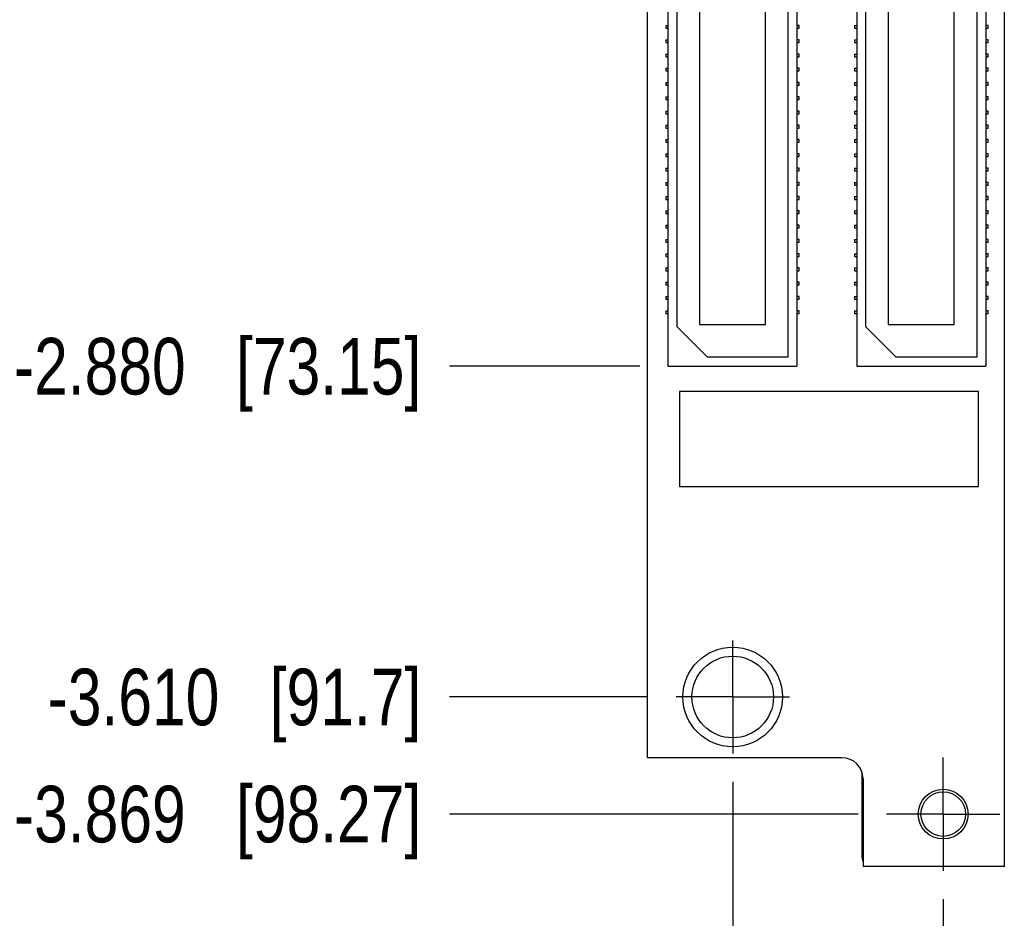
# Model space of a CAD drawing. Header units: inches. Extents: x 0 to 22, y 0 to 17.
# Tile 3 of 15: x 2.3 to 4.5, y 4.4 to 6.4. Entities that reach past the tile are written whole.
import ezdxf

# ---------------------------------------------------------------- set-up
doc = ezdxf.new("R2010")
doc.units = ezdxf.units.IN
doc.header["$LTSCALE"] = 1.21
doc.header["$MEASUREMENT"] = 0
doc.linetypes.add('CENTER', pattern=[0.6, 0.375, -0.075, 0.075, -0.075])
doc.layers.get('0').update_dxf_attribs({"linetype": 'CONTINUOUS'})
doc.layers.add('DEFAULT_1', color=7, linetype='CENTER')
doc.layers.add('DIMENSIONS', color=7, linetype='CONTINUOUS')
doc.styles.get("Standard").update_dxf_attribs({"font": 'txt', "width": 0.8})
doc.dimstyles.new('DIMSTYLE_2', dxfattribs={"dimtxt": 0.125, "dimasz": 0.18, "dimexe": 0.18, "dimexo": 0.0625, "dimgap": 0.09, "dimtad": 0, "dimtih": 1, "dimtoh": 1, "dimdec": 3, "dimzin": 4, "dimdsep": 46, "dimtxsty": 'STANDARD', "dimblk": '_FILLED', "dimblk1": '_FILLED', "dimblk2": '_FILLED', "dimcen": 0.09, "dimadec": 0, "dimazin": 0, "dimtp": 0.01, "dimtm": 0.01, "dimtfac": 1, "dimtdec": 3, "dimtofl": 0, "dimtmove": 0, "dimatfit": 3, "dimldrblk": '_FILLED', "dimfxl": 1, "dimtolj": 1, "dimtzin": 4, "dimarcsym": 0})

# ---------------------------------------------------------------- blocks, each defined once
blk = doc.blocks.new('*D6')
at = {"layer": 'DIMENSIONS', "color": 2, "linetype": 'CONTINUOUS'}
blk.add_line((3.6793, 4.9347), (3.2414, 4.9347), dxfattribs=at)
at = {"layer": 'DIMENSIONS', "color": 2, "linetype": 'CONTINUOUS', "insert": (3.1789, 4.9972), "char_height": 0.125, "width": 1.325, "attachment_point": 3, "line_spacing_factor": 0.9}
blk.add_mtext('-3.610{\\Ftxt.shx;\\W1.000000;\\H0.125000; }[91.7]', dxfattribs=at)
blk = doc.blocks.new('_FILLED')
at = {"color": 0, "linetype": 'BYBLOCK'}
blk.add_solid([(0, 0), (-1, 0.174), (-1, -0.174)], dxfattribs=at)
blk = doc.blocks.new('*D7')
at = {"layer": 'DIMENSIONS', "color": 2, "linetype": 'CONTINUOUS'}
blk.add_line((4.1443, 4.6761), (3.2414, 4.6761), dxfattribs=at)
at = {"layer": 'DIMENSIONS', "color": 2, "linetype": 'CONTINUOUS', "insert": (3.1789, 4.7386), "char_height": 0.125, "width": 1.425, "attachment_point": 3, "line_spacing_factor": 0.9}
blk.add_mtext('-3.869{\\Ftxt.shx;\\W1.000000;\\H0.125000; }[98.27]', dxfattribs=at)
blk = doc.blocks.new('*D9')
at = {"layer": 'DIMENSIONS', "color": 2, "linetype": 'CONTINUOUS'}
blk.add_line((3.6614, 5.6652), (3.2414, 5.6652), dxfattribs=at)
at = {"layer": 'DIMENSIONS', "color": 2, "linetype": 'CONTINUOUS', "insert": (3.1789, 5.7277), "char_height": 0.125, "width": 1.425, "attachment_point": 3, "line_spacing_factor": 0.9}
blk.add_mtext('-2.880{\\Ftxt.shx;\\W1.000000;\\H0.125000; }[73.15]', dxfattribs=at)
blk = doc.blocks.new('*D13')
at = {"layer": 'DIMENSIONS', "color": 2, "linetype": 'CONTINUOUS'}
blk.add_line((4.3319, 4.4885), (4.3319, 4.1222), dxfattribs=at)
at = {"layer": 'DIMENSIONS', "color": 2, "linetype": 'CONTINUOUS', "insert": (4.2694, 4.0597), "char_height": 0.125, "width": 1.225, "attachment_point": 3, "rotation": 90, "line_spacing_factor": 0.9}
blk.add_mtext('.434{\\Ftxt.shx;\\W1.000000;\\H0.125000; }[11.02]', dxfattribs=at)
blk = doc.blocks.new('*D14')
at = {"layer": 'DIMENSIONS', "color": 2, "linetype": 'CONTINUOUS'}
blk.add_line((3.8669, 4.7471), (3.8669, 4.1222), dxfattribs=at)
at = {"layer": 'DIMENSIONS', "color": 2, "linetype": 'CONTINUOUS', "insert": (3.8044, 4.0597), "char_height": 0.125, "width": 1.125, "attachment_point": 3, "rotation": 90, "line_spacing_factor": 0.9}
blk.add_mtext('.031{\\Ftxt.shx;\\W1.000000;\\H0.125000; }[0.79]', dxfattribs=at)

msp = doc.modelspace()

# ---------------------------------------------------------------- linework, layer by layer
at = {"color": 7, "linetype": 'CONTINUOUS'}
for p, q in [((3.6789, 4.8007), (3.6789, 8.6557)), ((4.4669, 8.6557), (4.4669, 4.5597)), ((3.7239, 8.3927), (3.7239, 5.6652)), ((4.0089, 8.3927), (4.0089, 5.6652)), ((4.1409, 8.3927), (4.1409, 5.6652)), ((4.4259, 8.3927), (4.4259, 5.6652)), ((3.9889, 8.3727), (3.9889, 5.6852)), ((4.4059, 8.3727), (4.4059, 5.6852)), ((3.7439, 5.7522), (3.7439, 8.3057)), ((3.7934, 8.301), (3.7934, 5.757)), ((3.9394, 5.757), (3.9394, 8.301)), ((4.1609, 5.7522), (4.1609, 8.3057)), ((4.2104, 8.301), (4.2104, 5.757)), ((4.3564, 5.757), (4.3564, 8.301)), ((3.7189, 6.4177), (3.7189, 6.4117)), ((3.7189, 6.4177), (3.7239, 6.4177)), ((4.0139, 6.4177), (4.0089, 6.4177)), ((4.0139, 6.4117), (4.0139, 6.4177)), ((4.1359, 6.4177), (4.1409, 6.4177)), ((4.1359, 6.4177), (4.1359, 6.4117)), ((4.4309, 6.4177), (4.4259, 6.4177)), ((4.4309, 6.4117), (4.4309, 6.4177)), ((3.7189, 6.4117), (3.7239, 6.4117)), ((4.0089, 6.4117), (4.0139, 6.4117)), ((4.1359, 6.4117), (4.1409, 6.4117)), ((4.4259, 6.4117), (4.4309, 6.4117)), ((3.7189, 6.3862), (3.7189, 6.3802)), ((3.7189, 6.3862), (3.7239, 6.3862)), ((3.7189, 6.3802), (3.7239, 6.3802)), ((4.0139, 6.3862), (4.0089, 6.3862)), ((4.0089, 6.3802), (4.0139, 6.3802)), ((4.0139, 6.3802), (4.0139, 6.3862)), ((4.1359, 6.3862), (4.1409, 6.3862)), ((4.1359, 6.3862), (4.1359, 6.3802)), ((4.1359, 6.3802), (4.1409, 6.3802)), ((4.4309, 6.3862), (4.4259, 6.3862)), ((4.4259, 6.3802), (4.4309, 6.3802)), ((4.4309, 6.3802), (4.4309, 6.3862)), ((3.7189, 6.3547), (3.7189, 6.3487)), ((3.7189, 6.3547), (3.7239, 6.3547)), ((4.0139, 6.3547), (4.0089, 6.3547)), ((4.0139, 6.3487), (4.0139, 6.3547)), ((4.1359, 6.3547), (4.1409, 6.3547)), ((4.1359, 6.3547), (4.1359, 6.3487)), ((4.4309, 6.3547), (4.4259, 6.3547)), ((4.4309, 6.3487), (4.4309, 6.3547)), ((3.7189, 6.3487), (3.7239, 6.3487)), ((4.0089, 6.3487), (4.0139, 6.3487)), ((4.1359, 6.3487), (4.1409, 6.3487)), ((4.4259, 6.3487), (4.4309, 6.3487)), ((3.7189, 6.3232), (3.7189, 6.3172)), ((3.7189, 6.3232), (3.7239, 6.3232)), ((3.7189, 6.3172), (3.7239, 6.3172)), ((4.0139, 6.3232), (4.0089, 6.3232)), ((4.0089, 6.3172), (4.0139, 6.3172)), ((4.0139, 6.3172), (4.0139, 6.3232)), ((4.1359, 6.3232), (4.1409, 6.3232)), ((4.1359, 6.3232), (4.1359, 6.3172)), ((4.1359, 6.3172), (4.1409, 6.3172)), ((4.4309, 6.3232), (4.4259, 6.3232)), ((4.4259, 6.3172), (4.4309, 6.3172)), ((4.4309, 6.3172), (4.4309, 6.3232)), ((3.7189, 6.2917), (3.7189, 6.2857)), ((3.7189, 6.2917), (3.7239, 6.2917)), ((3.7189, 6.2857), (3.7239, 6.2857)), ((4.0139, 6.2917), (4.0089, 6.2917)), ((4.0089, 6.2857), (4.0139, 6.2857)), ((4.0139, 6.2857), (4.0139, 6.2917)), ((4.1359, 6.2917), (4.1409, 6.2917)), ((4.1359, 6.2917), (4.1359, 6.2857)), ((4.1359, 6.2857), (4.1409, 6.2857)), ((4.4309, 6.2917), (4.4259, 6.2917)), ((4.4259, 6.2857), (4.4309, 6.2857)), ((4.4309, 6.2857), (4.4309, 6.2917)), ((3.7189, 6.2602), (3.7189, 6.2542)), ((3.7189, 6.2602), (3.7239, 6.2602)), ((3.7189, 6.2542), (3.7239, 6.2542)), ((4.0139, 6.2602), (4.0089, 6.2602)), ((4.0089, 6.2542), (4.0139, 6.2542)), ((4.0139, 6.2542), (4.0139, 6.2602)), ((4.1359, 6.2602), (4.1409, 6.2602)), ((4.1359, 6.2602), (4.1359, 6.2542)), ((4.1359, 6.2542), (4.1409, 6.2542)), ((4.4309, 6.2602), (4.4259, 6.2602)), ((4.4259, 6.2542), (4.4309, 6.2542)), ((4.4309, 6.2542), (4.4309, 6.2602)), ((3.7189, 6.2287), (3.7189, 6.2227)), ((3.7189, 6.2287), (3.7239, 6.2287)), ((3.7189, 6.2227), (3.7239, 6.2227)), ((4.0139, 6.2287), (4.0089, 6.2287)), ((4.0089, 6.2227), (4.0139, 6.2227)), ((4.0139, 6.2227), (4.0139, 6.2287)), ((4.1359, 6.2287), (4.1409, 6.2287)), ((4.1359, 6.2287), (4.1359, 6.2227)), ((4.1359, 6.2227), (4.1409, 6.2227)), ((4.4309, 6.2287), (4.4259, 6.2287)), ((4.4259, 6.2227), (4.4309, 6.2227)), ((4.4309, 6.2227), (4.4309, 6.2287)), ((3.7189, 6.1972), (3.7239, 6.1972)), ((3.7189, 6.1972), (3.7189, 6.1912)), ((3.7189, 6.1912), (3.7239, 6.1912)), ((4.0139, 6.1972), (4.0089, 6.1972)), ((4.0089, 6.1912), (4.0139, 6.1912)), ((4.0139, 6.1912), (4.0139, 6.1972)), ((4.1359, 6.1972), (4.1409, 6.1972)), ((4.1359, 6.1972), (4.1359, 6.1912)), ((4.1359, 6.1912), (4.1409, 6.1912)), ((4.4309, 6.1972), (4.4259, 6.1972)), ((4.4259, 6.1912), (4.4309, 6.1912)), ((4.4309, 6.1912), (4.4309, 6.1972)), ((3.7189, 6.1657), (3.7239, 6.1657)), ((3.7189, 6.1657), (3.7189, 6.1597)), ((3.7189, 6.1597), (3.7239, 6.1597)), ((4.0139, 6.1657), (4.0089, 6.1657)), ((4.0089, 6.1597), (4.0139, 6.1597)), ((4.0139, 6.1597), (4.0139, 6.1657)), ((4.1359, 6.1657), (4.1409, 6.1657)), ((4.1359, 6.1657), (4.1359, 6.1597)), ((4.1359, 6.1597), (4.1409, 6.1597)), ((4.4309, 6.1657), (4.4259, 6.1657)), ((4.4259, 6.1597), (4.4309, 6.1597)), ((4.4309, 6.1597), (4.4309, 6.1657)), ((3.7189, 6.1342), (3.7239, 6.1342)), ((3.7189, 6.1342), (3.7189, 6.1282)), ((4.0139, 6.1342), (4.0089, 6.1342)), ((4.0139, 6.1282), (4.0139, 6.1342)), ((4.1359, 6.1342), (4.1409, 6.1342)), ((4.1359, 6.1342), (4.1359, 6.1282)), ((4.4309, 6.1342), (4.4259, 6.1342)), ((4.4309, 6.1282), (4.4309, 6.1342)), ((3.7189, 6.1282), (3.7239, 6.1282)), ((4.0089, 6.1282), (4.0139, 6.1282)), ((4.1359, 6.1282), (4.1409, 6.1282)), ((4.4259, 6.1282), (4.4309, 6.1282)), ((3.7189, 6.1027), (3.7239, 6.1027)), ((3.7189, 6.1027), (3.7189, 6.0967)), ((3.7189, 6.0967), (3.7239, 6.0967)), ((4.0139, 6.1027), (4.0089, 6.1027)), ((4.0089, 6.0967), (4.0139, 6.0967)), ((4.0139, 6.0967), (4.0139, 6.1027)), ((4.1359, 6.1027), (4.1409, 6.1027)), ((4.1359, 6.1027), (4.1359, 6.0967)), ((4.1359, 6.0967), (4.1409, 6.0967)), ((4.4309, 6.1027), (4.4259, 6.1027)), ((4.4259, 6.0967), (4.4309, 6.0967)), ((4.4309, 6.0967), (4.4309, 6.1027)), ((3.7189, 6.0712), (3.7239, 6.0712)), ((3.7189, 6.0712), (3.7189, 6.0652)), ((4.0139, 6.0712), (4.0089, 6.0712)), ((4.0139, 6.0652), (4.0139, 6.0712)), ((4.1359, 6.0712), (4.1409, 6.0712)), ((4.1359, 6.0712), (4.1359, 6.0652)), ((4.4309, 6.0712), (4.4259, 6.0712)), ((4.4309, 6.0652), (4.4309, 6.0712)), ((3.7189, 6.0652), (3.7239, 6.0652)), ((4.0089, 6.0652), (4.0139, 6.0652)), ((4.1359, 6.0652), (4.1409, 6.0652)), ((4.4259, 6.0652), (4.4309, 6.0652)), ((3.7189, 6.0397), (3.7239, 6.0397)), ((3.7189, 6.0397), (3.7189, 6.0337)), ((3.7189, 6.0337), (3.7239, 6.0337)), ((4.0139, 6.0397), (4.0089, 6.0397)), ((4.0089, 6.0337), (4.0139, 6.0337)), ((4.0139, 6.0337), (4.0139, 6.0397)), ((4.1359, 6.0397), (4.1409, 6.0397)), ((4.1359, 6.0397), (4.1359, 6.0337)), ((4.1359, 6.0337), (4.1409, 6.0337)), ((4.4309, 6.0397), (4.4259, 6.0397)), ((4.4259, 6.0337), (4.4309, 6.0337)), ((4.4309, 6.0337), (4.4309, 6.0397)), ((3.7189, 6.0082), (3.7239, 6.0082)), ((3.7189, 6.0082), (3.7189, 6.0022)), ((4.0139, 6.0082), (4.0089, 6.0082)), ((4.0139, 6.0022), (4.0139, 6.0082)), ((4.1359, 6.0082), (4.1409, 6.0082)), ((4.1359, 6.0082), (4.1359, 6.0022)), ((4.4309, 6.0082), (4.4259, 6.0082)), ((4.4309, 6.0022), (4.4309, 6.0082)), ((3.7189, 6.0022), (3.7239, 6.0022)), ((4.0089, 6.0022), (4.0139, 6.0022)), ((4.1359, 6.0022), (4.1409, 6.0022)), ((4.4259, 6.0022), (4.4309, 6.0022)), ((3.7189, 5.9767), (3.7239, 5.9767)), ((3.7189, 5.9767), (3.7189, 5.9707)), ((3.7189, 5.9707), (3.7239, 5.9707)), ((4.0139, 5.9767), (4.0089, 5.9767)), ((4.0089, 5.9707), (4.0139, 5.9707)), ((4.0139, 5.9707), (4.0139, 5.9767)), ((4.1359, 5.9767), (4.1409, 5.9767)), ((4.1359, 5.9767), (4.1359, 5.9707)), ((4.1359, 5.9707), (4.1409, 5.9707)), ((4.4309, 5.9767), (4.4259, 5.9767)), ((4.4259, 5.9707), (4.4309, 5.9707)), ((4.4309, 5.9707), (4.4309, 5.9767)), ((3.7189, 5.9452), (3.7239, 5.9452)), ((3.7189, 5.9452), (3.7189, 5.9392)), ((3.7189, 5.9392), (3.7239, 5.9392)), ((4.0139, 5.9452), (4.0089, 5.9452)), ((4.0089, 5.9392), (4.0139, 5.9392)), ((4.0139, 5.9392), (4.0139, 5.9452)), ((4.1359, 5.9452), (4.1409, 5.9452)), ((4.1359, 5.9452), (4.1359, 5.9392)), ((4.1359, 5.9392), (4.1409, 5.9392)), ((4.4309, 5.9452), (4.4259, 5.9452)), ((4.4259, 5.9392), (4.4309, 5.9392)), ((4.4309, 5.9392), (4.4309, 5.9452)), ((3.7189, 5.9137), (3.7239, 5.9137)), ((3.7189, 5.9137), (3.7189, 5.9077)), ((3.7189, 5.9077), (3.7239, 5.9077)), ((4.0139, 5.9137), (4.0089, 5.9137)), ((4.0089, 5.9077), (4.0139, 5.9077)), ((4.0139, 5.9077), (4.0139, 5.9137)), ((4.1359, 5.9137), (4.1409, 5.9137)), ((4.1359, 5.9137), (4.1359, 5.9077)), ((4.1359, 5.9077), (4.1409, 5.9077)), ((4.4309, 5.9137), (4.4259, 5.9137)), ((4.4259, 5.9077), (4.4309, 5.9077)), ((4.4309, 5.9077), (4.4309, 5.9137)), ((3.7189, 5.8822), (3.7239, 5.8822)), ((3.7189, 5.8822), (3.7189, 5.8762)), ((3.7189, 5.8762), (3.7239, 5.8762)), ((4.0139, 5.8822), (4.0089, 5.8822)), ((4.0089, 5.8762), (4.0139, 5.8762)), ((4.0139, 5.8762), (4.0139, 5.8822)), ((4.1359, 5.8822), (4.1409, 5.8822)), ((4.1359, 5.8822), (4.1359, 5.8762)), ((4.1359, 5.8762), (4.1409, 5.8762)), ((4.4309, 5.8822), (4.4259, 5.8822)), ((4.4259, 5.8762), (4.4309, 5.8762)), ((4.4309, 5.8762), (4.4309, 5.8822)), ((3.7189, 5.8507), (3.7239, 5.8507)), ((3.7189, 5.8507), (3.7189, 5.8447)), ((4.0139, 5.8507), (4.0089, 5.8507)), ((4.0139, 5.8447), (4.0139, 5.8507)), ((4.1359, 5.8507), (4.1409, 5.8507)), ((4.1359, 5.8507), (4.1359, 5.8447)), ((4.4309, 5.8507), (4.4259, 5.8507)), ((4.4309, 5.8447), (4.4309, 5.8507)), ((3.7189, 5.8447), (3.7239, 5.8447)), ((4.0089, 5.8447), (4.0139, 5.8447)), ((4.1359, 5.8447), (4.1409, 5.8447)), ((4.4259, 5.8447), (4.4309, 5.8447)), ((3.7189, 5.8192), (3.7239, 5.8192)), ((3.7189, 5.8192), (3.7189, 5.8132)), ((3.7189, 5.8132), (3.7239, 5.8132)), ((4.0139, 5.8192), (4.0089, 5.8192)), ((4.0089, 5.8132), (4.0139, 5.8132)), ((4.0139, 5.8132), (4.0139, 5.8192)), ((4.1359, 5.8192), (4.1409, 5.8192)), ((4.1359, 5.8192), (4.1359, 5.8132)), ((4.1359, 5.8132), (4.1409, 5.8132)), ((4.4309, 5.8192), (4.4259, 5.8192)), ((4.4259, 5.8132), (4.4309, 5.8132)), ((4.4309, 5.8132), (4.4309, 5.8192)), ((3.7189, 5.7877), (3.7239, 5.7877)), ((3.7189, 5.7877), (3.7189, 5.7817)), ((4.0139, 5.7877), (4.0089, 5.7877)), ((4.0139, 5.7817), (4.0139, 5.7877)), ((4.1359, 5.7877), (4.1409, 5.7877)), ((4.1359, 5.7877), (4.1359, 5.7817)), ((4.4309, 5.7877), (4.4259, 5.7877)), ((4.4309, 5.7817), (4.4309, 5.7877)), ((3.7189, 5.7817), (3.7239, 5.7817)), ((4.0089, 5.7817), (4.0139, 5.7817)), ((4.1359, 5.7817), (4.1409, 5.7817)), ((4.4259, 5.7817), (4.4309, 5.7817)), ((3.8109, 5.6852), (3.7439, 5.7522)), ((3.7934, 5.757), (3.9394, 5.757)), ((4.2279, 5.6852), (4.1609, 5.7522)), ((4.2104, 5.757), (4.3564, 5.757)), ((3.9889, 5.6852), (3.8109, 5.6852)), ((4.4059, 5.6852), (4.2279, 5.6852)), ((3.7239, 5.6652), (4.0089, 5.6652)), ((4.1409, 5.6652), (4.4259, 5.6652)), ((4.4096, 5.6096), (3.7496, 5.6096)), ((3.7496, 5.6096), (3.7496, 5.3996)), ((4.4096, 5.3996), (4.4096, 5.6096)), ((3.7496, 5.3996), (4.4096, 5.3996)), ((3.6789, 4.8011), (4.1079, 4.8011)), ((4.1528, 4.5801), (4.1528, 4.7664)), ((4.1549, 4.7537), (4.1549, 4.5597)), ((4.4669, 4.5601), (4.1549, 4.5601))]:
    msp.add_line(p, q, dxfattribs=at)
for centre, radius in [((3.8669, 4.9347), 0.11), ((3.8669, 4.9347), 0.0902), ((4.3319, 4.6761), 0.055), ((4.3319, 4.6761), 0.0492)]:
    msp.add_circle(centre, radius, dxfattribs=at)
for centre, radius, start, end in [((4.1079, 4.7537), 0.047, 0, 90), ((4.1728, 4.5801), 0.02, 180, 205.8942)]:
    msp.add_arc(centre, radius, start, end, dxfattribs=at)
at = {"layer": 'DEFAULT_1', "color": 7, "linetype": 'CENTER'}
for p, q in [((3.8669, 4.9347), (3.8669, 5.0598)), ((3.8669, 4.9347), (3.7418, 4.9347)), ((3.8669, 4.9347), (3.992, 4.9347)), ((3.8669, 4.9347), (3.8669, 4.8096)), ((4.3319, 4.6761), (4.3319, 4.8012)), ((4.3319, 4.6761), (4.2068, 4.6761)), ((4.3319, 4.6761), (4.457, 4.6761)), ((4.3319, 4.6761), (4.3319, 4.551))]:
    msp.add_line(p, q, dxfattribs=at)

# ---------------------------------------------------------------- dimensions: what is measured, and where the dimension line sits
at = {"layer": 'DIMENSIONS', "color": 2, "linetype": 'CONTINUOUS'}
for feature_location, offset, picture, middle in [((4.1443, 4.6761), (-0.9029, 0), '*D7', (2.2164, 4.6761)), ((3.6614, 5.6652), (-0.42, 0), '*D9', (2.2164, 5.6652)), ((3.6793, 4.9347), (-0.4379, 0), '*D6', (2.2664, 4.9347))]:
    dim = msp.add_ordinate_dim(feature_location=feature_location, offset=offset, dtype=0, origin=(3.7728, 8.5451), text='-<>', dimstyle='DIMSTYLE_2', dxfattribs=at)
    dim.commit()
    dim.dimension.update_dxf_attribs({"geometry": picture, "text_midpoint": middle})
for feature_location, offset, picture, middle in [((3.8669, 4.7471), (0, -0.6249), '*D14', (3.9789, 3.2737)), ((4.3319, 4.4885), (0, -0.3663), '*D13', (4.4663, 3.2237))]:
    dim = msp.add_ordinate_dim(feature_location=feature_location, offset=offset, dtype=1, origin=(3.8979, 8.5451), dimstyle='DIMSTYLE_2', dxfattribs=at)
    dim.commit()
    dim.dimension.update_dxf_attribs({"geometry": picture, "text_midpoint": middle})

doc.saveas('drawing.dxf')
